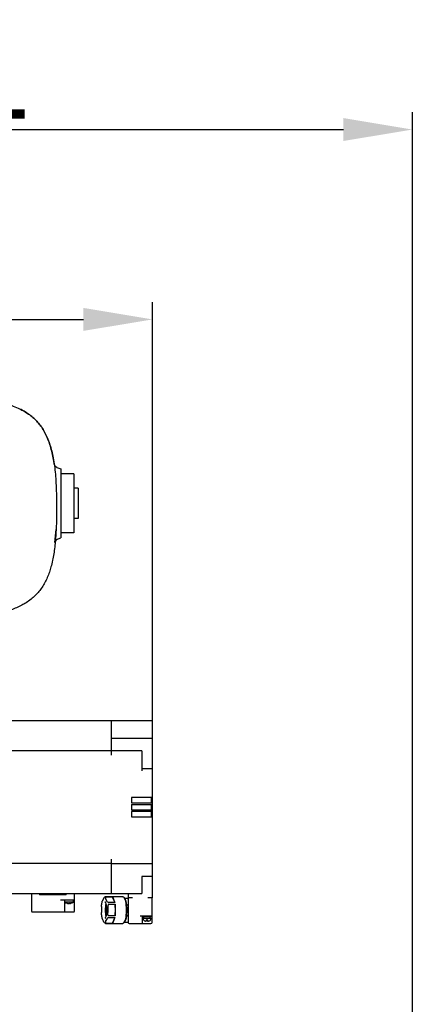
# Model space of a CAD drawing. Header units: millimetres. Extents: x 4086 to 10416, y 123 to 1549.
# Tile 15 of 99: x 6689 to 6734, y 874 to 988. Entities that reach past the tile are written whole.
import ezdxf

# ---------------------------------------------------------------- set-up
doc = ezdxf.new("R2010")
doc.units = ezdxf.units.MM
doc.layers.add('外形图', color=7, linetype='Continuous')
doc.layers.add('尺寸标注', color=7, linetype='Continuous')
doc.styles.add('思源黑', font='SourceHanSansCN-Normal.ttf')
doc.dimstyles.new('尺寸标注_1_4比例中六', dxfattribs={"dimtxt": 10, "dimasz": 8, "dimexe": 2, "dimexo": 1.5, "dimgap": 1, "dimtad": 1, "dimdec": 1, "dimlfac": 4, "dimdsep": 46, "dimtxsty": '思源黑', "dimcen": 0.09, "dimadec": 0, "dimazin": 0, "dimtp": 0.01, "dimtm": 0.01, "dimtfac": 1, "dimtdec": 1, "dimtofl": 0, "dimtmove": 0, "dimatfit": 3, "dimfxl": 1, "dimtolj": 1, "dimarcsym": 0})

# ---------------------------------------------------------------- blocks, each defined once
blk = doc.blocks.new('*D777')
at = {"layer": 'Defpoints', "color": 0}
for p in [(6704.09, 953.65), (6704.09, 897.45), (6613.72, 846.83)]:
    blk.add_point(p, dxfattribs=at)
at = {"layer": '尺寸标注', "color": 0, "lineweight": -2}
for p, q in [((6613.72, 848.33), (6613.72, 955.65)), ((6704.09, 898.95), (6704.09, 955.65)), ((6621.72, 953.65), (6696.09, 953.65))]:
    blk.add_line(p, q, dxfattribs=at)
at = {"layer": '尺寸标注', "color": 0}
for points in [[(6621.72, 954.98), (6621.72, 952.32), (6613.72, 953.65)], [(6696.09, 952.32), (6696.09, 954.98), (6704.09, 953.65)]]:
    blk.add_solid(points, dxfattribs=at)
at = {"layer": '尺寸标注', "color": 0, "insert": (6658.71, 959.83), "char_height": 10, "attachment_point": 5, "style": '思源黑'}
blk.add_mtext('\\A1;361.5', dxfattribs=at)
blk = doc.blocks.new('*D778')
at = {"layer": 'Defpoints', "color": 0}
for p in [(6734.24, 975.67), (6613.72, 801.83), (6734.24, 744.42)]:
    blk.add_point(p, dxfattribs=at)
at = {"layer": '尺寸标注', "color": 0, "lineweight": -2}
for p, q in [((6613.72, 803.33), (6613.72, 977.67)), ((6734.24, 745.92), (6734.24, 977.67)), ((6621.72, 975.67), (6726.24, 975.67))]:
    blk.add_line(p, q, dxfattribs=at)
at = {"layer": '尺寸标注', "color": 0}
for points in [[(6621.72, 977), (6621.72, 974.34), (6613.72, 975.67)], [(6726.24, 974.34), (6726.24, 977), (6734.24, 975.67)]]:
    blk.add_solid(points, dxfattribs=at)
at = {"layer": '尺寸标注', "color": 0, "insert": (6673.2, 981.85), "char_height": 10, "attachment_point": 5, "style": '思源黑'}
blk.add_mtext('\\A1;482.1', dxfattribs=at)

msp = doc.modelspace()

# ---------------------------------------------------------------- linework, layer by layer
at = {"layer": '外形图', "linetype": 'Continuous'}
for p, q in [((6693.012, 936.494), (6693.469, 936.327)), ((6693.469, 936.327), (6693.469, 928.327)), ((6694.969, 935.753), (6693.469, 935.753)), ((6694.969, 935.753), (6694.969, 928.902)), ((6695.469, 934.077), (6694.969, 934.077)), ((6695.469, 934.077), (6695.469, 930.577)), ((6695.469, 930.577), (6694.969, 930.577)), ((6692.767, 927.788), (6692.906, 929.269)), ((6694.969, 928.902), (6693.469, 928.902)), ((6693.135, 928.206), (6693.469, 928.327)), ((6704.094, 907.077), (6687.532, 907.077)), ((6699.344, 903.107), (6699.344, 907.077)), ((6704.094, 886.577), (6704.094, 907.077)), ((6704.094, 905.032), (6699.344, 905.032)), ((6699.344, 903.607), (6686.723, 903.607)), ((6702.844, 903.602), (6699.344, 903.602)), ((6702.844, 903.611), (6702.844, 901.296)), ((6699.344, 903.102), (6699.344, 903.107)), ((6704.094, 901.546), (6702.844, 901.546)), ((6701.656, 898.202), (6701.656, 897.577)), ((6704.094, 898.202), (6701.656, 898.202)), ((6701.656, 897.577), (6704.094, 897.577)), ((6703.969, 897.577), (6703.969, 898.202)), ((6701.656, 897.39), (6701.656, 896.765)), ((6701.656, 897.39), (6704.094, 897.39)), ((6701.656, 896.765), (6704.094, 896.765)), ((6701.656, 896.577), (6701.656, 895.952)), ((6704.094, 896.577), (6701.656, 896.577)), ((6703.969, 896.765), (6703.969, 897.39)), ((6703.969, 895.952), (6703.969, 896.577)), ((6701.656, 895.952), (6704.094, 895.952)), ((6699.344, 891.047), (6699.344, 891.052)), ((6699.344, 887.077), (6699.344, 891.047)), ((6699.344, 890.547), (6682.434, 890.547)), ((6699.344, 890.552), (6704.094, 890.552)), ((6702.844, 889.059), (6702.844, 887.077)), ((6704.094, 889.059), (6702.844, 889.059)), ((6680.944, 887.077), (6702.844, 887.077)), ((6690.044, 887.077), (6690.044, 885.052)), ((6694.094, 886.927), (6690.994, 886.927)), ((6691.044, 886.927), (6691.044, 887.077)), ((6695.044, 886.302), (6693.419, 886.302)), ((6693.919, 885.052), (6693.919, 886.302)), ((6694.044, 887.077), (6694.044, 886.927)), ((6694.919, 886.078), (6694.919, 886.302)), ((6695.044, 885.052), (6695.044, 887.077)), ((6698.419, 886.498), (6698.299, 886.232)), ((6700.641, 886.702), (6698.661, 886.702)), ((6698.781, 886.232), (6698.662, 886.498)), ((6698.693, 886.697), (6699.417, 886.697)), ((6699.417, 886.697), (6699.716, 886.032)), ((6700.819, 886.541), (6701.219, 886.541)), ((6701.219, 886.541), (6701.219, 886.402)), ((6701.219, 886.402), (6701.269, 886.402)), ((6701.269, 887.077), (6701.269, 883.702)), ((6701.769, 886.577), (6701.269, 886.577)), ((6704.094, 886.577), (6703.544, 886.577)), ((6704.044, 883.702), (6704.044, 886.577)), ((6694.919, 886.078), (6693.919, 886.078)), ((6694.2, 885.934), (6694.199, 885.933)), ((6694.371, 885.913), (6694.371, 885.934)), ((6694.466, 885.934), (6694.466, 885.913)), ((6694.639, 885.933), (6694.638, 885.934)), ((6698.178, 885.418), (6698.178, 884.886)), ((6698.902, 885.418), (6698.902, 884.886)), ((6699.716, 886.032), (6698.991, 886.032)), ((6699.023, 885.817), (6699.748, 885.817)), ((6699.748, 885.817), (6699.748, 884.487)), ((6701.01, 885.757), (6701.269, 885.757)), ((6690.169, 884.927), (6694.919, 884.927)), ((6698.299, 884.073), (6698.419, 883.807)), ((6698.662, 883.807), (6698.781, 884.073)), ((6698.991, 884.272), (6699.716, 884.272)), ((6699.748, 884.487), (6699.023, 884.487)), ((6699.716, 884.272), (6699.417, 883.607)), ((6701.115, 884.547), (6701.01, 884.547)), ((6704.044, 884.427), (6702.681, 884.427)), ((6702.931, 883.702), (6702.931, 884.427)), ((6702.969, 884.427), (6702.969, 884.352)), ((6703.944, 884.352), (6702.969, 884.352)), ((6703.019, 884.127), (6703.019, 884.227)), ((6703.019, 884.227), (6703.894, 884.227)), ((6703.044, 884.027), (6703.04, 884.027)), ((6703.069, 884.352), (6703.069, 884.227)), ((6703.394, 883.877), (6703.28, 883.877)), ((6703.394, 883.877), (6703.394, 884.027)), ((6703.519, 884.027), (6703.394, 884.027)), ((6703.519, 884.027), (6703.519, 883.877)), ((6703.519, 883.877), (6703.633, 883.877)), ((6703.873, 884.027), (6703.868, 884.027)), ((6703.894, 884.227), (6703.894, 884.127)), ((6703.944, 884.427), (6703.944, 884.352)), ((6698.661, 883.602), (6700.641, 883.602)), ((6699.417, 883.607), (6698.693, 883.607)), ((6700.819, 883.763), (6701.152, 883.763)), ((6701.255, 883.709), (6701.266, 883.69)), ((6701.266, 883.69), (6701.273, 883.67)), ((6701.394, 883.577), (6703.919, 883.577)), ((6702.445, 883.552), (6702.445, 883.577)), ((6702.452, 883.552), (6702.445, 883.552)), ((6702.453, 883.577), (6702.453, 883.552)), ((6702.784, 883.552), (6702.453, 883.552)), ((6702.509, 883.552), (6702.509, 883.577)), ((6702.585, 883.577), (6702.585, 883.552)), ((6702.645, 883.577), (6702.645, 883.552)), ((6702.721, 883.577), (6702.721, 883.552)), ((6702.778, 883.577), (6702.778, 883.552)), ((6702.784, 883.577), (6702.784, 883.552))]:
    msp.add_line(p, q, dxfattribs=at)
for points in [[(6693.012, 936.494), (6692.895, 936.554), (6692.757, 936.702), (6692.688, 936.892)], [(6692.809, 927.784), (6692.871, 927.982), (6693.009, 928.138), (6693.135, 928.206)], [(6701.152, 883.763), (6701.165, 883.763), (6701.186, 883.759), (6701.206, 883.751), (6701.225, 883.74), (6701.241, 883.726), (6701.255, 883.709)]]:
    msp.add_lwpolyline(points, dxfattribs=at)
for centre, radius, start, end in [((6685.036, 935.714), 8.393, 63.95726, 64.20609), ((6700.134, 886.183), 0.773, 26.85517, 27.5789), ((6690.169, 885.052), 0.125, 180, 270), ((6693.794, 885.052), 0.125, 270, 0), ((6694.419, 886.702), 0.799, 254.08305, 261.17624), ((6694.371, 886.395), 0.488, 261.17748, 262.68013), ((6694.419, 886.829), 0.896, 266.96065, 273.03935), ((6694.467, 886.395), 0.487, 277.31493, 278.82501), ((6694.419, 886.702), 0.799, 278.82376, 285.91695), ((6694.919, 885.052), 0.125, 270, 0), ((6694.967, 885.152), 3.832, 359.98083, 0.16907), ((6703.269, 884.127), 0.25, 180, 203.57818), ((6703.279, 884.151), 0.273, 262.02015, 270.05035), ((6703.633, 884.163), 0.286, 270.00255, 270.31459), ((6703.633, 884.162), 0.285, 270.00726, 270.31393), ((6703.641, 884.128), 0.249, 327.90001, 336.18639), ((6703.644, 884.127), 0.25, 336.42182, 0), ((6700.134, 884.121), 0.773, 332.4202, 333.1457), ((6701.394, 883.702), 0.125, 180, 270), ((6702.806, 883.702), 0.125, 270, 0), ((6703.919, 883.702), 0.125, 270, 0)]:
    msp.add_arc(centre, radius, start, end, dxfattribs=at)
for centre, start_param, end_param in [((6703.456, 884.227), 4.712389, 4.8743869), ((6703.456, 884.352), 4.6316502, 4.712389)]:
    msp.add_ellipse(centre, major_axis=(0, 0.775), ratio=0.5, start_param=start_param, end_param=end_param, dxfattribs=at)
for points, knots in [([(6683.043, 944.601), (6683.267, 944.578), (6684.174, 944.478), (6685.299, 944.306), (6686.421, 944.063), (6687.209, 943.849), (6687.973, 943.589), (6688.636, 943.306), (6689.225, 942.995), (6689.735, 942.669), (6690.223, 942.289), (6690.663, 941.869), (6691.066, 941.394), (6691.424, 940.873), (6691.754, 940.272), (6692.03, 939.63), (6692.264, 938.932), (6692.456, 938.2), (6692.622, 937.365), (6692.797, 936.147), (6692.937, 934.377), (6692.969, 932.741), (6692.969, 931.827)], [0, 0, 0, 0, 2434.6645984, 10057.0893919, 13715.8532888, 17679.5141764, 21643.175064, 25937.1410323, 29314.4615525, 32973.2254495, 36631.9893464, 40595.650234, 44254.4141399, 48218.0750275, 52181.7359151, 56475.7018833, 60134.4657803, 64098.1266678, 68061.7875554, 72355.7535237, 80613.3803706, 89559.1427993, 89559.1427993, 89559.1427993, 89559.1427993]), ([(6692.688, 936.893), (6692.664, 937.058), (6692.594, 937.506), (6692.456, 938.2), (6692.264, 938.932), (6692.03, 939.63), (6691.754, 940.272), (6691.424, 940.873), (6691.066, 941.394), (6690.663, 941.869), (6690.223, 942.289), (6689.735, 942.669), (6689.238, 942.987), (6688.888, 943.173), (6688.72, 943.255)], [0, 0, 0, 0, 2758.1866352, 7656.201428, 12554.2162207, 17075.4606431, 22381.6433321, 27279.6581248, 32177.6729175, 36698.9173399, 41596.9321327, 46118.1765551, 50639.4209774, 54476.1134107, 54476.1134107, 54476.1134107, 54476.1134107]), ([(6692.969, 931.827), (6692.969, 931.164), (6692.951, 929.851), (6692.852, 928.065), (6692.692, 926.703), (6692.505, 925.682), (6692.334, 924.969), (6692.13, 924.306), (6691.899, 923.707), (6691.619, 923.123), (6691.299, 922.587), (6690.925, 922.082), (6690.505, 921.623), (6690.008, 921.185), (6689.479, 920.812), (6688.912, 920.487), (6688.328, 920.211), (6687.658, 919.952), (6687.111, 919.781), (6686.783, 919.692), (6686.725, 919.676)], [0, 0, 0, 0, 6790.5576376, 14146.9950796, 21503.4325217, 25328.7799968, 29472.906423, 33003.9963977, 36829.3438651, 40654.6913324, 44798.8177586, 48624.1652338, 52768.29166, 56912.4180862, 61401.8883787, 64932.9783534, 68758.3258207, 72583.6732959, 76727.7997221, 77619.4725069, 77619.4725069, 77619.4725069, 77619.4725069]), ([(6698.182, 885.562), (6698.186, 885.614), (6698.204, 885.81), (6698.234, 886.005), (6698.267, 886.144)], [0, 0, 0, 0, 2663.1470715, 9888.3648167, 9888.3648167, 9888.3648167, 9888.3648167]), ([(6698.267, 886.144), (6698.269, 886.152), (6698.278, 886.182), (6698.29, 886.21), (6698.299, 886.232)], [0, 0, 0, 0, 2405.0056614, 9897.8933114, 9897.8933114, 9897.8933114, 9897.8933114]), ([(6698.588, 886.69), (6698.542, 886.674), (6698.473, 886.61), (6698.434, 886.533), (6698.419, 886.498)], [0, 0, 0, 0, 5535.6693416, 9906.7295594, 9906.7295594, 9906.7295594, 9906.7295594]), ([(6698.693, 886.697), (6698.678, 886.697), (6698.652, 886.691), (6698.63, 886.664), (6698.624, 886.636), (6698.625, 886.599), (6698.638, 886.552), (6698.654, 886.516), (6698.662, 886.498)], [0, 0, 0, 0, 4486.9155639, 7585.5212151, 10364.6175315, 13164.9156757, 19037.74871, 25223.908515, 25223.908515, 25223.908515, 25223.908515]), ([(6698.991, 886.032), (6698.934, 886.032), (6698.842, 886.105), (6698.798, 886.193), (6698.781, 886.232)], [0, 0, 0, 0, 5660.3435016, 9893.8554651, 9893.8554651, 9893.8554651, 9893.8554651]), ([(6699.716, 886.032), (6699.7, 886.119), (6699.666, 886.276), (6699.606, 886.457), (6699.55, 886.569), (6699.5, 886.643), (6699.452, 886.687), (6699.417, 886.697)], [0, 0, 0, 0, 7361.8080137, 13336.6811627, 15750.4713904, 17776.8171278, 20792.5615928, 20792.5615928, 20792.5615928, 20792.5615928]), ([(6700.641, 886.702), (6700.657, 886.702), (6700.701, 886.691), (6700.766, 886.634), (6700.801, 886.576), (6700.819, 886.541)], [0, 0, 0, 0, 2477.8932897, 7008.7685967, 13146.9062302, 13146.9062302, 13146.9062302, 13146.9062302]), ([(6701.145, 885.152), (6701.145, 885.318), (6701.131, 885.63), (6701.078, 885.999), (6701.011, 886.244), (6700.957, 886.381), (6700.899, 886.479), (6700.849, 886.523), (6700.824, 886.533)], [0, 0, 0, 0, 8614.494579, 16169.6297636, 19267.2873775, 21801.9918196, 23743.3347969, 25150.533744, 25150.533744, 25150.533744, 25150.533744]), ([(6700.824, 886.532), (6700.863, 886.455), (6700.927, 886.266), (6700.992, 885.944), (6701.033, 885.563), (6701.047, 885.152), (6701.033, 884.741), (6700.992, 884.361), (6700.927, 884.038), (6700.863, 883.849), (6700.824, 883.772)], [0, 0, 0, 0, 3015.3971334, 6919.4888889, 11472.9213808, 16367.1091797, 21261.3051328, 25814.763331, 29718.8975233, 32734.3487862, 32734.3487862, 32734.3487862, 32734.3487862]), ([(6694.309, 885.911), (6694.316, 885.91), (6694.33, 885.909), (6694.348, 885.908), (6694.361, 885.909), (6694.369, 885.91), (6694.37, 885.911)], [0, 0, 0, 0, 6265.5483915, 11583.2753387, 15445.5412054, 17570.859112, 17570.859112, 17570.859112, 17570.859112]), ([(6694.37, 885.911), (6694.371, 885.912), (6694.371, 885.912), (6694.371, 885.913), (6694.371, 885.913)], [0, 0, 0, 0, 5340.5685195, 9910.0994746, 9910.0994746, 9910.0994746, 9910.0994746]), ([(6694.466, 885.913), (6694.466, 885.913), (6694.467, 885.912), (6694.467, 885.912), (6694.467, 885.911)], [0, 0, 0, 0, 4589.5712484, 9909.6413447, 9909.6413447, 9909.6413447, 9909.6413447]), ([(6694.467, 885.911), (6694.469, 885.91), (6694.477, 885.909), (6694.49, 885.908), (6694.508, 885.909), (6694.521, 885.91), (6694.529, 885.911)], [0, 0, 0, 0, 2109.404777, 5966.1735241, 11289.9572601, 17569.7660353, 17569.7660353, 17569.7660353, 17569.7660353]), ([(6698.8, 885.164), (6698.799, 885.282), (6698.791, 885.454), (6698.763, 885.672), (6698.736, 885.813), (6698.704, 885.929), (6698.673, 886.008), (6698.646, 886.053), (6698.631, 886.074), (6698.619, 886.085), (6698.613, 886.089), (6698.611, 886.09)], [0, 0, 0, 0, 13269.009481, 19345.6339126, 24776.1413876, 29368.9227703, 32932.7764911, 34262.8593816, 35244.8235274, 35841.0516174, 36048.0149725, 36048.0149725, 36048.0149725, 36048.0149725]), ([(6698.612, 884.215), (6698.612, 884.215), (6698.611, 884.214), (6698.613, 884.215), (6698.615, 884.217), (6698.62, 884.22), (6698.627, 884.226), (6698.634, 884.235), (6698.643, 884.247), (6698.652, 884.261), (6698.662, 884.278), (6698.676, 884.306), (6698.692, 884.346), (6698.711, 884.401), (6698.728, 884.464), (6698.744, 884.534), (6698.764, 884.639), (6698.783, 884.782), (6698.797, 884.963), (6698.8, 885.087), (6698.8, 885.151)], [0, 0, 0, 0, 69.7903776, 115.5545508, 330.3172879, 757.2348839, 1401.4155165, 2258.3580336, 3317.3062488, 4567.0594788, 5996.2411566, 7595.0968279, 11265.942944, 15517.7963719, 20294.6675739, 25542.9288892, 31208.8745992, 43570.6898869, 56921.2723398, 70775.2793262, 70775.2793262, 70775.2793262, 70775.2793262]), ([(6698.711, 884.403), (6698.688, 884.521), (6698.657, 884.77), (6698.642, 885.152), (6698.657, 885.534), (6698.688, 885.783), (6698.71, 885.901)], [0, 0, 0, 0, 4162.4167384, 8746.992811, 13331.7797257, 17494.8032275, 17494.8032275, 17494.8032275, 17494.8032275]), ([(6699.023, 885.817), (6699.014, 885.817), (6698.996, 885.812), (6698.968, 885.788), (6698.944, 885.748), (6698.927, 885.695), (6698.912, 885.622), (6698.904, 885.53), (6698.902, 885.455), (6698.902, 885.418)], [0, 0, 0, 0, 1717.1189357, 3461.4669374, 6986.4415372, 10544.6907107, 14113.5380198, 21258.3520349, 28408.4188632, 28408.4188632, 28408.4188632, 28408.4188632]), ([(6701.109, 884.547), (6701.115, 884.595), (6701.137, 884.796), (6701.145, 884.999), (6701.145, 885.152)], [0, 0, 0, 0, 2360.0502973, 9851.6070338, 9851.6070338, 9851.6070338, 9851.6070338]), ([(6698.267, 884.16), (6698.257, 884.204), (6698.217, 884.396), (6698.194, 884.592), (6698.182, 884.743)], [0, 0, 0, 0, 2250.4714734, 9855.3584794, 9855.3584794, 9855.3584794, 9855.3584794]), ([(6698.267, 884.16), (6698.269, 884.153), (6698.278, 884.123), (6698.29, 884.094), (6698.299, 884.073)], [0, 0, 0, 0, 2393.3019457, 9849.7028943, 9849.7028943, 9849.7028943, 9849.7028943]), ([(6698.991, 884.272), (6698.934, 884.272), (6698.842, 884.199), (6698.798, 884.112), (6698.781, 884.073)], [0, 0, 0, 0, 5634.2693189, 9848.2768268, 9848.2768268, 9848.2768268, 9848.2768268]), ([(6699.023, 884.487), (6699.014, 884.487), (6698.996, 884.492), (6698.968, 884.516), (6698.944, 884.557), (6698.927, 884.609), (6698.912, 884.682), (6698.904, 884.775), (6698.902, 884.849), (6698.902, 884.886)], [0, 0, 0, 0, 1712.3466828, 3451.8444222, 6967.0260669, 10515.3931766, 14074.3298106, 21199.3092893, 28329.5312072, 28329.5312072, 28329.5312072, 28329.5312072]), ([(6699.417, 883.607), (6699.452, 883.618), (6699.5, 883.661), (6699.55, 883.735), (6699.606, 883.848), (6699.666, 884.028), (6699.7, 884.185), (6699.716, 884.272)], [0, 0, 0, 0, 2997.1261171, 5010.9617728, 7409.8499467, 13347.8359296, 20664.1942362, 20664.1942362, 20664.1942362, 20664.1942362]), ([(6700.824, 883.771), (6700.861, 883.786), (6700.909, 883.841), (6700.958, 883.928), (6701.013, 884.061), (6701.068, 884.269), (6701.097, 884.448), (6701.109, 884.547)], [0, 0, 0, 0, 2920.7901891, 4950.5204994, 7382.6620628, 13383.4515181, 20662.0046982, 20662.0046982, 20662.0046982, 20662.0046982]), ([(6701.115, 884.547), (6701.143, 884.547), (6701.181, 884.513), (6701.212, 884.466), (6701.238, 884.413), (6701.261, 884.342), (6701.269, 884.283), (6701.269, 884.253)], [0, 0, 0, 0, 4981.8835243, 7582.6090127, 10194.684403, 15433.1515894, 20685.8200443, 20685.8200443, 20685.8200443, 20685.8200443]), ([(6703.044, 884.027), (6703.062, 883.988), (6703.117, 883.919), (6703.199, 883.886), (6703.241, 883.88)], [0, 0, 0, 0, 4910.0284176, 9823.3338698, 9823.3338698, 9823.3338698, 9823.3338698]), ([(6703.635, 883.877), (6703.677, 883.877), (6703.764, 883.898), (6703.829, 883.96), (6703.851, 883.995)], [0, 0, 0, 0, 4912.4293803, 9820.302694, 9820.302694, 9820.302694, 9820.302694]), ([(6698.588, 883.615), (6698.542, 883.63), (6698.473, 883.694), (6698.434, 883.772), (6698.419, 883.807)], [0, 0, 0, 0, 5497.7384604, 9838.8470572, 9838.8470572, 9838.8470572, 9838.8470572]), ([(6698.662, 883.807), (6698.654, 883.789), (6698.638, 883.753), (6698.625, 883.706), (6698.624, 883.668), (6698.63, 883.64), (6698.652, 883.613), (6698.678, 883.607), (6698.693, 883.607)], [0, 0, 0, 0, 6143.0466556, 11974.805046, 14755.4508337, 17514.9502046, 20591.5584451, 25046.9122415, 25046.9122415, 25046.9122415, 25046.9122415]), ([(6700.819, 883.763), (6700.807, 883.739), (6700.784, 883.701), (6700.746, 883.655), (6700.704, 883.617), (6700.665, 883.602), (6700.641, 883.602)], [0, 0, 0, 0, 5687.6751773, 9285.9783421, 12368.7188227, 17424.8973507, 17424.8973507, 17424.8973507, 17424.8973507])]:
    msp.add_open_spline(points, degree=3, knots=knots, dxfattribs=at)
for points in [[(6698.588, 886.69), (6698.611, 886.698), (6698.636, 886.702), (6698.661, 886.702)], [(6693.919, 886.078), (6694.001, 886.012), (6694.098, 885.962), (6694.199, 885.933)], [(6694.639, 885.933), (6694.74, 885.962), (6694.837, 886.012), (6694.919, 886.078)], [(6698.182, 885.562), (6698.179, 885.514), (6698.178, 885.466), (6698.178, 885.418)], [(6699.748, 884.487), (6699.775, 884.707), (6699.798, 885.152), (6699.775, 885.597), (6699.748, 885.817)], [(6698.182, 884.743), (6698.179, 884.791), (6698.178, 884.839), (6698.178, 884.886)], [(6698.661, 883.602), (6698.636, 883.602), (6698.611, 883.607), (6698.588, 883.615)]]:
    msp.add_open_spline(points, degree=3, dxfattribs=at)

# ---------------------------------------------------------------- dimensions: what is measured, and where the dimension line sits
at = {"layer": '尺寸标注'}
for base, p1, p2, picture, middle in [((6734.236, 975.67), (6613.719, 801.827), (6734.236, 744.42), '*D778', (6673.196, 975.67)), ((6704.094, 953.65), (6613.719, 846.827), (6704.094, 897.452), '*D777', (6658.711, 953.65))]:
    dim = msp.add_linear_dim(base=base, p1=p1, p2=p2, dimstyle='尺寸标注_1_4比例中六', dxfattribs=at)
    dim.commit()
    dim.dimension.update_dxf_attribs({"geometry": picture, "text_midpoint": middle, "dimtype": 160})

doc.saveas('drawing.dxf')
